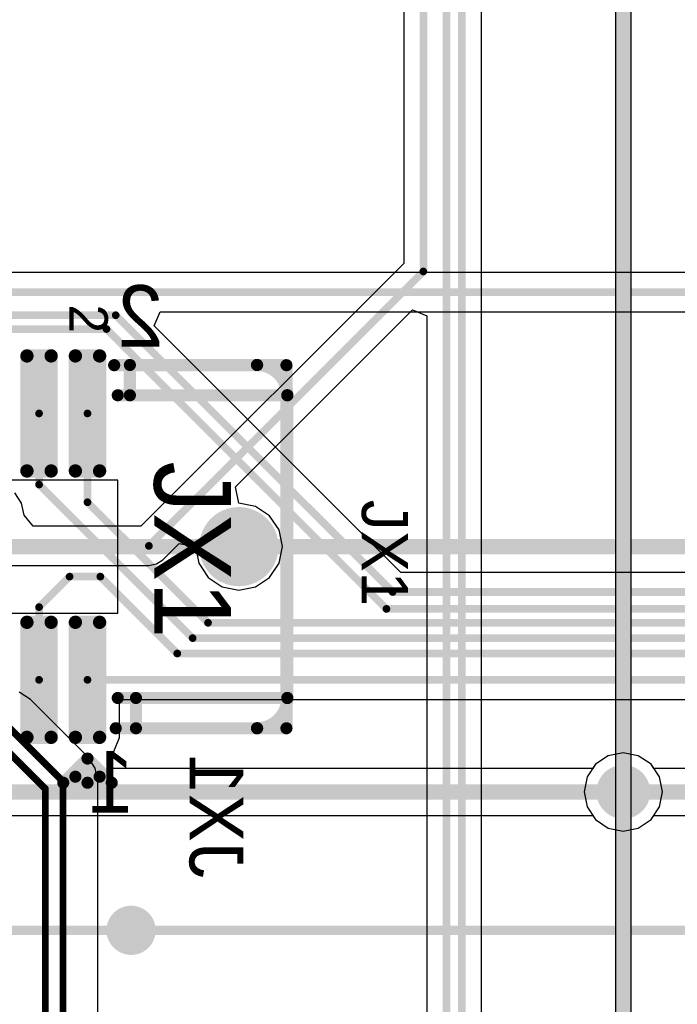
# Model space of a CAD drawing. Header units: millimetres. Extents: x 1.4 to 10.4, y 0 to 10.9.
# Tile 134 of 177: x 8.728 to 9.155, y 2.827 to 3.467. Entities that reach past the tile are written whole.
import ezdxf

# ---------------------------------------------------------------- set-up
doc = ezdxf.new("R2010")
doc.units = ezdxf.units.MM
doc.header["$MEASUREMENT"] = 0
for name, color, linetype in [('BottomLayer', 5, 'Continuous'), ('BottomSolder', 6, 'Continuous'), ('DrillDrawing', 1, 'Continuous'), ('DrillGuide', 244, 'Continuous'), ('InternalPlane1', 76, 'Continuous'), ('InternalPlane2', 16, 'Continuous'), ('Mechanical2', 216, 'Continuous'), ('Mechanical31', 56, 'Continuous'), ('MultiLayer', 9, 'Continuous'), ('TopLayer', 1, 'Continuous'), ('TopOverlay', 2, 'Continuous'), ('TopPaste', 8, 'Continuous'), ('TopSolder', 216, 'Continuous')]:
    doc.layers.add(name, color=color, linetype=linetype)

msp = doc.modelspace()

# ---------------------------------------------------------------- linework, layer by layer
at = {"layer": 'BottomLayer'}
for p, q in [((8.97726, 5.09972), (8.97726, 3.3087)), ((9.02774, 2.71774), (9.02774, 3.47472)), ((8.97726, 3.3087), (8.8063, 3.13774)), ((8.86797, 3.16337), (8.98302, 3.27842)), ((8.98302, 3.27842), (8.99226, 3.27459)), ((8.99226, 3.27459), (8.99226, 2.7252)), ((8.87008, 3.15279), (8.86797, 3.16337)), ((8.72884, 3.1528), (8.72442, 3.15942)), ((8.73039, 3.145), (8.72884, 3.1528)), ((8.88091, 3.15064), (8.87008, 3.15279)), ((8.89008, 3.14451), (8.88091, 3.15064)), ((8.73635, 3.13774), (8.73039, 3.145)), ((8.89622, 3.13533), (8.89008, 3.14451)), ((8.8063, 3.13774), (8.73635, 3.13774)), ((8.89837, 3.1245), (8.89622, 3.13533)), ((8.82059, 3.11599), (8.8312, 3.12661)), ((8.8312, 3.12661), (8.84179, 3.1245)), ((8.84179, 3.1245), (8.84394, 3.11367)), ((8.89622, 3.11367), (8.89837, 3.1245)), ((8.65, 3.11226), (8.81157, 3.11226)), ((8.81157, 3.11226), (8.81645, 3.11323)), ((8.81645, 3.11323), (8.82059, 3.11599)), ((8.84394, 3.11367), (8.85007, 3.10449)), ((8.89008, 3.10449), (8.89622, 3.11367)), ((8.85007, 3.10449), (8.85925, 3.09836)), ((8.88091, 3.09836), (8.89008, 3.10449)), ((8.85925, 3.09836), (8.87008, 3.09621)), ((8.87008, 3.09621), (8.88091, 3.09836)), ((8.73455, 3.02504), (8.7272, 3.02996)), ((8.77179, 2.98781), (8.73455, 3.02504)), ((9.12, 2.99049), (9.11025, 2.98855)), ((9.12975, 2.98855), (9.12, 2.99049)), ((8.77179, 2.9878), (8.77179, 2.98781)), ((8.77671, 2.98045), (8.77179, 2.9878)), ((9.11025, 2.98855), (9.10198, 2.98302)), ((9.13802, 2.98302), (9.12975, 2.98855)), ((8.77844, 2.97176), (8.77671, 2.98045)), ((9.10198, 2.98302), (9.09645, 2.97475)), ((9.13985, 2.98029), (9.13802, 2.98302)), ((9.20367, 2.98029), (9.13985, 2.98029)), ((8.77844, 2.47369), (8.77844, 2.97176)), ((8.77844, 2.97176), (8.77844, 2.97176)), ((9.09645, 2.97475), (9.09451, 2.965)), ((9.09451, 2.965), (9.09645, 2.95525)), ((9.09645, 2.95525), (9.10198, 2.94698)), ((9.10198, 2.94698), (9.11025, 2.94145)), ((9.12975, 2.94145), (9.13802, 2.94698)), ((9.13802, 2.94698), (9.13985, 2.94971)), ((9.13985, 2.94971), (9.21, 2.94971)), ((9.11025, 2.94145), (9.12, 2.93951)), ((9.12, 2.93951), (9.12975, 2.94145))]:
    msp.add_line(p, q, dxfattribs=at)
for points, const_width in [([(8.99, 3.30343), (8.99, 5.105)], 0.005), ([(9.005, 2.56346), (9.005, 3.5)], 0.005), ([(9.015, 2.56846), (9.015, 3.48)], 0.005), ([(8.81157, 3.125), (8.99, 3.30343)], 0.005), ([(8.65, 3.125), (8.81157, 3.125)], 0.005), ([(8.71851, 3.009), (8.75575, 2.97176)], 0.0045), ([(8.71375, 2.9975), (8.74425, 2.967)], 0.0045), ([(8.75575, 2.462), (8.75575, 2.97176)], 0.0045), ([(8.74425, 2.45724), (8.74425, 2.967)], 0.0045), ([(9.12, 2.965), (9.21, 2.965)], 0.01)]:
    msp.add_lwpolyline(points, dxfattribs=dict(at, const_width=const_width))
for points, const_width in [([(8.98875, 3.30343, 1), (8.99125, 3.30343, 1)], 0.0025), ([(8.98875, 3.30343, 1), (8.99125, 3.30343, 1)], 0.0025), ([(8.86319, 3.1245, 1), (8.87697, 3.1245, 1)], 0.01378), ([(8.81032, 3.125, 1), (8.81282, 3.125, 1)], 0.0025), ([(8.81032, 3.125, 1), (8.81282, 3.125, 1)], 0.0025), ([(9.1125, 2.965, 1), (9.1275, 2.965, 1)], 0.015), ([(8.75463, 2.97176, 1), (8.75688, 2.97176, 1)], 0.00225), ([(8.75463, 2.97176, 1), (8.75688, 2.97176, 1)], 0.00225), ([(8.74312, 2.967, 1), (8.74537, 2.967, 1)], 0.00225), ([(8.74312, 2.967, 1), (8.74537, 2.967, 1)], 0.00225), ([(9.1175, 2.965, 1), (9.1225, 2.965, 1)], 0.005), ([(8.794, 2.875, 1), (8.806, 2.875, 1)], 0.012)]:
    msp.add_lwpolyline(points, format="xyb", close=True, dxfattribs=dict(at, const_width=const_width))
at = {"layer": 'BottomSolder', "const_width": 0.01778}
msp.add_lwpolyline([(8.86119, 3.1245, 1), (8.87897, 3.1245, 1)], format="xyb", close=True, dxfattribs=at)
at = {"layer": 'DrillDrawing'}
for points, const_width in [([(9.11625, 2.965, 1), (9.12375, 2.965, 1)], 0.0075), ([(8.797, 2.875, 1), (8.803, 2.875, 1)], 0.006)]:
    msp.add_lwpolyline(points, format="xyb", close=True, dxfattribs=dict(at, const_width=const_width))
at = {"layer": 'DrillGuide'}
for points, const_width in [([(9.11625, 2.965, 1), (9.12375, 2.965, 1)], 0.0075), ([(8.797, 2.875, 1), (8.803, 2.875, 1)], 0.006)]:
    msp.add_lwpolyline(points, format="xyb", close=True, dxfattribs=dict(at, const_width=const_width))
at = {"layer": 'InternalPlane1'}
for points, const_width in [([(8.8572, 3.1245, 1), (8.88295, 3.1245, 1)], 0.02575), ([(9.11125, 2.965, 1), (9.12875, 2.965, 1)], 0.0175)]:
    msp.add_lwpolyline(points, format="xyb", close=True, dxfattribs=dict(at, const_width=const_width))
at = {"layer": 'InternalPlane2'}
for p, q in [((9.1149, 5.30289), (9.1149, 2.25581)), ((9.1251, 2.255), (9.1251, 5.305))]:
    msp.add_line(p, q, dxfattribs=at)
at = {"layer": 'InternalPlane2', "const_width": 0.01}
msp.add_lwpolyline([(9.12, 2.255), (9.12, 5.305)], dxfattribs=at)
at = {"layer": 'InternalPlane2'}
for points, const_width in [([(8.8572, 3.1245, 1), (8.88295, 3.1245, 1)], 0.02575), ([(9.11125, 2.965, 1), (9.12875, 2.965, 1)], 0.0175), ([(8.792, 2.875, 1), (8.808, 2.875, 1)], 0.016)]:
    msp.add_lwpolyline(points, format="xyb", close=True, dxfattribs=dict(at, const_width=const_width))
at = {"layer": 'Mechanical2'}
for points, const_width in [([(8.789, 3.2425), (8.901, 3.2425)], 0.00787), ([(8.901, 3.00639), (8.901, 3.2425)], 0.00787), ([(8.02394, 3.1245), (10.36, 3.1245)], 0.01), ([(8.02394, 3.1245), (10.36, 3.1245)], 0.01), ([(8.79, 3.00639), (8.901, 3.00639)], 0.00787), ([(6, 2.875), (10, 2.875)], 0.006)]:
    msp.add_lwpolyline(points, dxfattribs=dict(at, const_width=const_width))
at = {"layer": 'Mechanical2', "const_width": 0.00394}
for points in [[(8.78703, 3.2425, 1), (8.79097, 3.2425, 1)], [(8.89903, 3.2425, 1), (8.90297, 3.2425, 1)], [(8.89903, 3.2425, 1), (8.90297, 3.2425, 1)], [(8.78803, 3.00639, 1), (8.79197, 3.00639, 1)], [(8.89903, 3.00639, 1), (8.90297, 3.00639, 1)], [(8.89903, 3.00639, 1), (8.90297, 3.00639, 1)]]:
    msp.add_lwpolyline(points, format="xyb", close=True, dxfattribs=at)
at = {"layer": 'MultiLayer'}
for points, const_width in [([(9.1125, 2.965, 1), (9.1275, 2.965, 1)], 0.015), ([(8.794, 2.875, 1), (8.806, 2.875, 1)], 0.012)]:
    msp.add_lwpolyline(points, format="xyb", close=True, dxfattribs=dict(at, const_width=const_width))
at = {"layer": 'TopLayer'}
for p, q in [((9.16472, 3.30274), (8.665, 3.30274)), ((8.81501, 3.26802), (8.81883, 3.27726)), ((8.81883, 3.27726), (9.17, 3.27726)), ((8.97528, 3.10774), (8.81501, 3.26802)), ((9.27, 3.10774), (8.97528, 3.10774)), ((8.79248, 3.00048), (8.79248, 3.02514)), ((8.79248, 3.02514), (9.22184, 3.02514)), ((8.78869, 2.99132), (8.79248, 3.00048)), ((8.78574, 2.9901), (8.78869, 2.99132)), ((9.12, 2.99049), (9.11025, 2.98855)), ((9.12975, 2.98855), (9.12, 2.99049)), ((8.78769, 2.98029), (8.78574, 2.9901)), ((9.11025, 2.98855), (9.10198, 2.98302)), ((9.13802, 2.98302), (9.12975, 2.98855)), ((9.10015, 2.98029), (8.78769, 2.98029)), ((9.10198, 2.98302), (9.10015, 2.98029)), ((9.14355, 2.97475), (9.13802, 2.98302)), ((9.14549, 2.965), (9.14355, 2.97475)), ((9.14355, 2.95525), (9.14549, 2.965)), ((9.13802, 2.94698), (9.14355, 2.95525)), ((8.69, 2.94971), (9.10015, 2.94971)), ((9.10015, 2.94971), (9.10198, 2.94698)), ((9.10198, 2.94698), (9.11025, 2.94145)), ((9.12975, 2.94145), (9.13802, 2.94698)), ((9.11025, 2.94145), (9.12, 2.93951)), ((9.12, 2.93951), (9.12975, 2.94145))]:
    msp.add_line(p, q, dxfattribs=at)
for points, const_width in [([(8.665, 3.29), (9.17, 3.29)], 0.005), ([(8.69, 3.275), (8.79, 3.275)], 0.005), ([(8.79, 3.275), (8.97, 3.095)], 0.005), ([(8.715, 3.266), (8.784, 3.266)], 0.005), ([(8.784, 3.266), (8.966, 3.084)], 0.005), ([(8.74016, 3.16484), (8.74016, 3.21111)], 0.005), ([(8.77165, 3.15335), (8.77165, 3.21111)], 0.005), ([(8.74016, 3.16484), (8.84, 3.065)], 0.005), ([(8.77165, 3.15335), (8.85, 3.075)], 0.005), ([(8.74016, 3.08516), (8.76, 3.105)], 0.005), ([(8.76, 3.105), (8.78, 3.105)], 0.005), ([(8.78, 3.105), (8.83, 3.055)], 0.005), ([(8.97, 3.095), (9.27, 3.095)], 0.005), ([(8.74016, 3.03789), (8.74016, 3.08516)], 0.005), ([(8.966, 3.084), (9.263, 3.084)], 0.005), ([(8.85, 3.075), (9.25, 3.075)], 0.005), ([(8.84, 3.065), (9.24, 3.065)], 0.005), ([(8.83, 3.055), (9.23, 3.055)], 0.005), ([(8.77165, 3.03789), (9.22711, 3.03789)], 0.005), ([(8.69, 2.965), (9.12, 2.965)], 0.01)]:
    msp.add_lwpolyline(points, dxfattribs=dict(at, const_width=const_width))
for points, const_width in [([(8.78875, 3.275, 1), (8.79125, 3.275, 1)], 0.0025), ([(8.78875, 3.275, 1), (8.79125, 3.275, 1)], 0.0025), ([(8.78275, 3.266, 1), (8.78525, 3.266, 1)], 0.0025), ([(8.78275, 3.266, 1), (8.78525, 3.266, 1)], 0.0025), ([(8.7313, 3.24852, 1), (8.73327, 3.24852, 1)], 0.00197), ([(8.74705, 3.24852, 1), (8.74902, 3.24852, 1)], 0.00197), ([(8.7628, 3.24852, 1), (8.76476, 3.24852, 1)], 0.00197), ([(8.77854, 3.24852, 1), (8.78051, 3.24852, 1)], 0.00197), ([(8.73891, 3.21111, 1), (8.74141, 3.21111, 1)], 0.0025), ([(8.7704, 3.21111, 1), (8.7729, 3.21111, 1)], 0.0025), ([(8.7313, 3.17371, 1), (8.73327, 3.17371, 1)], 0.00197), ([(8.74705, 3.17371, 1), (8.74902, 3.17371, 1)], 0.00197), ([(8.7628, 3.17371, 1), (8.76476, 3.17371, 1)], 0.00197), ([(8.77854, 3.17371, 1), (8.78051, 3.17371, 1)], 0.00197), ([(8.73891, 3.16484, 1), (8.74141, 3.16484, 1)], 0.0025), ([(8.73891, 3.16484, 1), (8.74141, 3.16484, 1)], 0.0025), ([(8.7704, 3.15335, 1), (8.7729, 3.15335, 1)], 0.0025), ([(8.7704, 3.15335, 1), (8.7729, 3.15335, 1)], 0.0025), ([(8.86319, 3.1245, 1), (8.87697, 3.1245, 1)], 0.01378), ([(8.75875, 3.105, 1), (8.76125, 3.105, 1)], 0.0025), ([(8.75875, 3.105, 1), (8.76125, 3.105, 1)], 0.0025), ([(8.77875, 3.105, 1), (8.78125, 3.105, 1)], 0.0025), ([(8.77875, 3.105, 1), (8.78125, 3.105, 1)], 0.0025), ([(8.96875, 3.095, 1), (8.97125, 3.095, 1)], 0.0025), ([(8.96875, 3.095, 1), (8.97125, 3.095, 1)], 0.0025), ([(8.73891, 3.08516, 1), (8.74141, 3.08516, 1)], 0.0025), ([(8.73891, 3.08516, 1), (8.74141, 3.08516, 1)], 0.0025), ([(8.96475, 3.084, 1), (8.96725, 3.084, 1)], 0.0025), ([(8.96475, 3.084, 1), (8.96725, 3.084, 1)], 0.0025), ([(8.7313, 3.07529, 1), (8.73327, 3.07529, 1)], 0.00197), ([(8.74705, 3.07529, 1), (8.74902, 3.07529, 1)], 0.00197), ([(8.7628, 3.07529, 1), (8.76476, 3.07529, 1)], 0.00197), ([(8.77854, 3.07529, 1), (8.78051, 3.07529, 1)], 0.00197), ([(8.84875, 3.075, 1), (8.85125, 3.075, 1)], 0.0025), ([(8.84875, 3.075, 1), (8.85125, 3.075, 1)], 0.0025), ([(8.83875, 3.065, 1), (8.84125, 3.065, 1)], 0.0025), ([(8.83875, 3.065, 1), (8.84125, 3.065, 1)], 0.0025), ([(8.82875, 3.055, 1), (8.83125, 3.055, 1)], 0.0025), ([(8.82875, 3.055, 1), (8.83125, 3.055, 1)], 0.0025), ([(8.73891, 3.03789, 1), (8.74141, 3.03789, 1)], 0.0025), ([(8.7704, 3.03789, 1), (8.7729, 3.03789, 1)], 0.0025), ([(8.7313, 3.00048, 1), (8.73327, 3.00048, 1)], 0.00197), ([(8.74705, 3.00048, 1), (8.74902, 3.00048, 1)], 0.00197), ([(8.7628, 3.00048, 1), (8.76476, 3.00048, 1)], 0.00197), ([(8.77854, 3.00048, 1), (8.78051, 3.00048, 1)], 0.00197), ([(9.1125, 2.965, 1), (9.1275, 2.965, 1)], 0.015), ([(9.1175, 2.965, 1), (9.1225, 2.965, 1)], 0.005), ([(8.794, 2.875, 1), (8.806, 2.875, 1)], 0.012)]:
    msp.add_lwpolyline(points, format="xyb", close=True, dxfattribs=dict(at, const_width=const_width))
for points in [[(8.73031, 3.17371), (8.75, 3.17371), (8.73031, 3.24852), (8.75, 3.24852)], [(8.73228, 3.17174), (8.74803, 3.17174), (8.73228, 3.25048), (8.74803, 3.25048)], [(8.76181, 3.17371), (8.7815, 3.17371), (8.76181, 3.24852), (8.7815, 3.24852)], [(8.76378, 3.17174), (8.77953, 3.17174), (8.76378, 3.25048), (8.77953, 3.25048)], [(8.73031, 3.00048), (8.75, 3.00048), (8.73031, 3.07529), (8.75, 3.07529)], [(8.73228, 2.99852), (8.74803, 2.99852), (8.73228, 3.07726), (8.74803, 3.07726)], [(8.76181, 3.00048), (8.7815, 3.00048), (8.76181, 3.07529), (8.7815, 3.07529)], [(8.76378, 2.99852), (8.77953, 2.99852), (8.76378, 3.07726), (8.77953, 3.07726)]]:
    msp.add_solid(points, dxfattribs=at)
at = {"layer": 'TopOverlay'}
for p, q in [((8.79134, 3.16781), (7.20866, 3.16781)), ((8.79134, 3.08119), (8.79134, 3.16781)), ((7.20866, 3.08119), (8.79134, 3.08119))]:
    msp.add_line(p, q, dxfattribs=at)
at = {"layer": 'TopOverlay', "const_width": 0.00787}
for points in [[(8.79921, 3.22293), (8.79921, 3.24261)], [(8.79921, 3.24261), (8.88189, 3.24261)], [(8.79134, 3.22293), (8.90157, 3.22293)], [(8.90157, 3.02607), (8.90157, 3.22293)], [(8.79134, 3.02607), (8.90157, 3.02607)], [(8.80315, 3.00639), (8.80315, 3.02607)], [(8.80315, 3.00639), (8.88189, 3.00639)], [(8.75591, 2.97096), (8.77165, 2.9867)], [(8.77165, 2.97096), (8.77165, 2.9867)], [(8.77165, 2.9867), (8.7874, 2.97096)], [(8.76378, 2.97489), (8.77953, 2.97489)], [(8.75591, 2.97096), (8.7874, 2.97096)]]:
    msp.add_lwpolyline(points, dxfattribs=at)
at = {"layer": 'TopOverlay'}
for points, const_width in [([(8.79724, 3.24261, 1), (8.80118, 3.24261, 1)], 0.00394), ([(8.79724, 3.24261, 1), (8.80118, 3.24261, 1)], 0.00394), ([(8.87989, 3.24261, 1), (8.88389, 3.24261, 1)], 0.004), ([(8.87992, 3.24261, 1), (8.88386, 3.24261, 1)], 0.00394), ([(8.78937, 3.22293, 1), (8.79331, 3.22293, 1)], 0.00394), ([(8.79724, 3.22293, 1), (8.80118, 3.22293, 1)], 0.00394), ([(8.89957, 3.22293, 1), (8.90357, 3.22293, 1)], 0.004), ([(8.89961, 3.22293, 1), (8.90354, 3.22293, 1)], 0.00394), ([(8.89961, 3.22293, 1), (8.90354, 3.22293, 1)], 0.00394), ([(8.78937, 3.02607, 1), (8.79331, 3.02607, 1)], 0.00394), ([(8.80118, 3.02607, 1), (8.80512, 3.02607, 1)], 0.00394), ([(8.89957, 3.02607, 1), (8.90357, 3.02607, 1)], 0.004), ([(8.89961, 3.02607, 1), (8.90354, 3.02607, 1)], 0.00394), ([(8.89961, 3.02607, 1), (8.90354, 3.02607, 1)], 0.00394), ([(8.80118, 3.00639, 1), (8.80512, 3.00639, 1)], 0.00394), ([(8.80118, 3.00639, 1), (8.80512, 3.00639, 1)], 0.00394), ([(8.87989, 3.00639, 1), (8.88389, 3.00639, 1)], 0.004), ([(8.87992, 3.00639, 1), (8.88386, 3.00639, 1)], 0.00394), ([(8.76969, 2.9867, 1), (8.77362, 2.9867, 1)], 0.00394), ([(8.76969, 2.9867, 1), (8.77362, 2.9867, 1)], 0.00394), ([(8.76969, 2.9867, 1), (8.77362, 2.9867, 1)], 0.00394), ([(8.76181, 2.97489, 1), (8.76575, 2.97489, 1)], 0.00394), ([(8.77756, 2.97489, 1), (8.7815, 2.97489, 1)], 0.00394), ([(8.75394, 2.97096, 1), (8.75787, 2.97096, 1)], 0.00394), ([(8.75394, 2.97096, 1), (8.75787, 2.97096, 1)], 0.00394), ([(8.76969, 2.97096, 1), (8.77362, 2.97096, 1)], 0.00394), ([(8.78543, 2.97096, 1), (8.78937, 2.97096, 1)], 0.00394), ([(8.78543, 2.97096, 1), (8.78937, 2.97096, 1)], 0.00394)]:
    msp.add_lwpolyline(points, format="xyb", close=True, dxfattribs=dict(at, const_width=const_width))
at = {"layer": 'TopOverlay', "const_width": 0.008}
for points in [[(8.88189, 3.24261, -0.414214), (8.90157, 3.22293)], [(8.90157, 3.02607, -0.414214), (8.88189, 3.00639)]]:
    msp.add_lwpolyline(points, format="xyb", dxfattribs=at)
at = {"layer": 'TopPaste', "const_width": 0.00197}
for points in [[(8.7313, 3.24852, 1), (8.73327, 3.24852, 1)], [(8.74705, 3.24852, 1), (8.74902, 3.24852, 1)], [(8.7628, 3.24852, 1), (8.76476, 3.24852, 1)], [(8.77854, 3.24852, 1), (8.78051, 3.24852, 1)], [(8.7313, 3.17371, 1), (8.73327, 3.17371, 1)], [(8.74705, 3.17371, 1), (8.74902, 3.17371, 1)], [(8.7628, 3.17371, 1), (8.76476, 3.17371, 1)], [(8.77854, 3.17371, 1), (8.78051, 3.17371, 1)], [(8.7313, 3.07529, 1), (8.73327, 3.07529, 1)], [(8.74705, 3.07529, 1), (8.74902, 3.07529, 1)], [(8.7628, 3.07529, 1), (8.76476, 3.07529, 1)], [(8.77854, 3.07529, 1), (8.78051, 3.07529, 1)], [(8.7313, 3.00048, 1), (8.73327, 3.00048, 1)], [(8.74705, 3.00048, 1), (8.74902, 3.00048, 1)], [(8.7628, 3.00048, 1), (8.76476, 3.00048, 1)], [(8.77854, 3.00048, 1), (8.78051, 3.00048, 1)]]:
    msp.add_lwpolyline(points, format="xyb", close=True, dxfattribs=at)
at = {"layer": 'TopPaste'}
for points in [[(8.73031, 3.17371), (8.75, 3.17371), (8.73031, 3.24852), (8.75, 3.24852)], [(8.73228, 3.17174), (8.74803, 3.17174), (8.73228, 3.25048), (8.74803, 3.25048)], [(8.76181, 3.17371), (8.7815, 3.17371), (8.76181, 3.24852), (8.7815, 3.24852)], [(8.76378, 3.17174), (8.77953, 3.17174), (8.76378, 3.25048), (8.77953, 3.25048)], [(8.73031, 3.00048), (8.75, 3.00048), (8.73031, 3.07529), (8.75, 3.07529)], [(8.73228, 2.99852), (8.74803, 2.99852), (8.73228, 3.07726), (8.74803, 3.07726)], [(8.76181, 3.00048), (8.7815, 3.00048), (8.76181, 3.07529), (8.7815, 3.07529)], [(8.76378, 2.99852), (8.77953, 2.99852), (8.76378, 3.07726), (8.77953, 3.07726)]]:
    msp.add_solid(points, dxfattribs=at)
at = {"layer": 'TopSolder'}
for points, const_width in [([(8.73012, 3.24852, 1), (8.73445, 3.24852, 1)], 0.00433), ([(8.74587, 3.24852, 1), (8.7502, 3.24852, 1)], 0.00433), ([(8.76161, 3.24852, 1), (8.76594, 3.24852, 1)], 0.00433), ([(8.77736, 3.24852, 1), (8.78169, 3.24852, 1)], 0.00433), ([(8.73012, 3.17371, 1), (8.73445, 3.17371, 1)], 0.00433), ([(8.74587, 3.17371, 1), (8.7502, 3.17371, 1)], 0.00433), ([(8.76161, 3.17371, 1), (8.76594, 3.17371, 1)], 0.00433), ([(8.77736, 3.17371, 1), (8.78169, 3.17371, 1)], 0.00433), ([(8.86119, 3.1245, 1), (8.87897, 3.1245, 1)], 0.01778), ([(8.73012, 3.07529, 1), (8.73445, 3.07529, 1)], 0.00433), ([(8.74587, 3.07529, 1), (8.7502, 3.07529, 1)], 0.00433), ([(8.76161, 3.07529, 1), (8.76594, 3.07529, 1)], 0.00433), ([(8.77736, 3.07529, 1), (8.78169, 3.07529, 1)], 0.00433), ([(8.73012, 3.00048, 1), (8.73445, 3.00048, 1)], 0.00433), ([(8.74587, 3.00048, 1), (8.7502, 3.00048, 1)], 0.00433), ([(8.76161, 3.00048, 1), (8.76594, 3.00048, 1)], 0.00433), ([(8.77736, 3.00048, 1), (8.78169, 3.00048, 1)], 0.00433)]:
    msp.add_lwpolyline(points, format="xyb", close=True, dxfattribs=dict(at, const_width=const_width))
for points in [[(8.73228, 3.16938), (8.74803, 3.16938), (8.73228, 3.25285), (8.74803, 3.25285)], [(8.76378, 3.16938), (8.77953, 3.16938), (8.76378, 3.25285), (8.77953, 3.25285)], [(8.72795, 3.17371), (8.75236, 3.17371), (8.72795, 3.24852), (8.75236, 3.24852)], [(8.75945, 3.17371), (8.78386, 3.17371), (8.75945, 3.24852), (8.78386, 3.24852)], [(8.72795, 3.00048), (8.75236, 3.00048), (8.72795, 3.07529), (8.75236, 3.07529)], [(8.73228, 2.99615), (8.74803, 2.99615), (8.73228, 3.07962), (8.74803, 3.07962)], [(8.75945, 3.00048), (8.78386, 3.00048), (8.75945, 3.07529), (8.78386, 3.07529)], [(8.76378, 2.99615), (8.77953, 2.99615), (8.76378, 3.07962), (8.77953, 3.07962)]]:
    msp.add_solid(points, dxfattribs=at)

# ---------------------------------------------------------------- texts
at = {"layer": 'Mechanical2', "text_generation_flag": 2}
for s, height, rotation, p in [('2', 0.04, 360, (8.821, 3.2545)), ('1', 0.04, 360, (8.802, 2.9515)), ('JX1', 0.035, 270, (8.838, 2.909))]:
    msp.add_text(s, height=height, rotation=rotation, dxfattribs=at).set_placement(p)
at = {"layer": 'Mechanical31'}
msp.add_text('JX1', height=0.05, rotation=270, dxfattribs=at).set_placement((8.815, 3.18))
at = {"layer": 'TopOverlay'}
for s, height, p in [('2', 0.025, (8.75984, 3.28198)), ('JX1', 0.03, (8.95, 3.155))]:
    msp.add_text(s, height=height, rotation=270, dxfattribs=at).set_placement(p)

doc.saveas('drawing.dxf')
